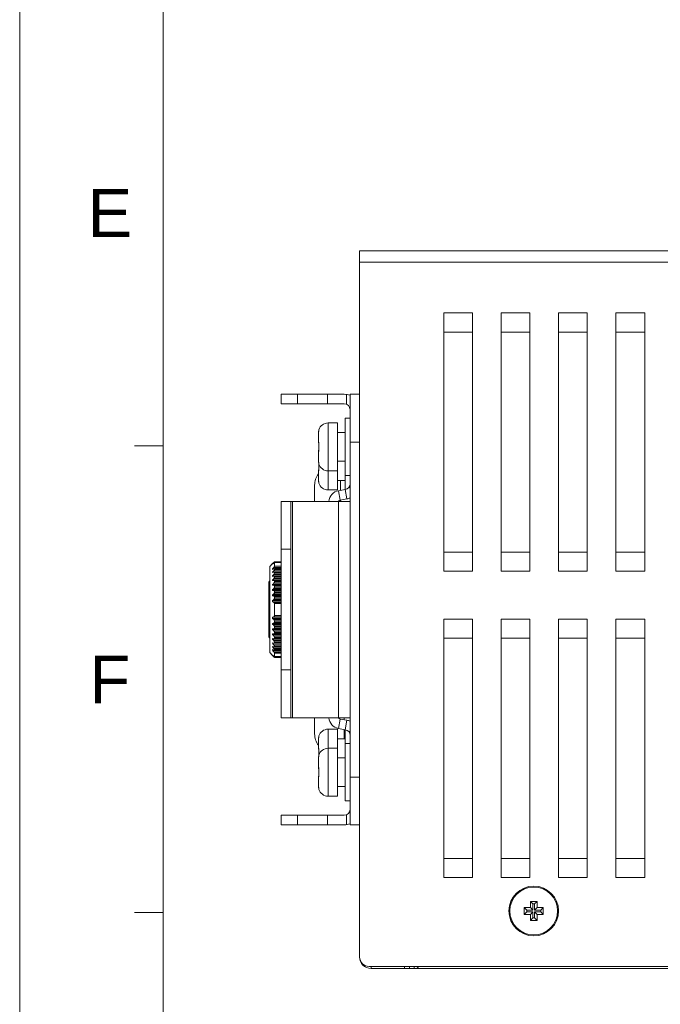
# Model space of a CAD drawing. Extents: x 1967 to 2561, y -57 to 363.
# Tile 2 of 16: x 1967 to 2033, y 46 to 149. Entities that reach past the tile are written whole.
import ezdxf
from ezdxf.enums import TextEntityAlignment as Align

# ---------------------------------------------------------------- set-up
doc = ezdxf.new("R2010")
doc.units = 0
doc.header["$LTSCALE"] = 15.367
doc.header["$MEASUREMENT"] = 0
doc.layers.get('0').update_dxf_attribs({"linetype": 'CONTINUOUS', "lineweight": 5})
for name, color, linetype, lineweight in [('02___PRT_ALL_AXES', 7, 'CONTINUOUS', 5), ('3100320300-SDXF_CONTIN2190', 7, 'CONTINUOUS', 5), ('3105460500_DXF_CONTINU2189', 7, 'CONTINUOUS', 5), ('46-111-501-1DXF_CONTIN2192', 7, 'CONTINUOUS', 5), ('BACK_PLATE_2DXF_CONTIN2191', 7, 'CONTINUOUS', 5), ('BASE-8P_DXF_CONTINUOUS2188', 7, 'CONTINUOUS', 5), ('COVER-8P_DXF_CONTINUOU2160', 7, 'CONTINUOUS', 5), ('SNAP_2_DXF_CONTINUOUS_LINE', 7, 'CONTINUOUS', 5)]:
    doc.layers.add(name, color=color, linetype=linetype, lineweight=lineweight)
doc.styles.add('TEXTSTYLE_1', font='arial.ttf')

msp = doc.modelspace()

# ---------------------------------------------------------------- linework, layer by layer
at = {"linetype": 'Continuous', "lineweight": 5}
for p, q in [((1966.511, 363.213), (1966.511, -56.787)), ((1981.511, 348.213), (1981.511, -41.787)), ((1981.511, 104.463), (1978.511, 104.463)), ((1981.511, 55.713), (1978.511, 55.713))]:
    msp.add_line(p, q, dxfattribs=at)
at = {"layer": '02___PRT_ALL_AXES', "color": 7, "linetype": 'Continuous'}
for p, q in [((1998.743, 106.866), (1999.743, 106.866)), ((1998.743, 106.866), (1998.743, 101.866)), ((1999.743, 106.866), (1999.743, 101.866)), ((1997.743, 105.783), (1997.743, 104.857)), ((1999.743, 105.866), (2000.543, 105.866)), ((1997.743, 103.875), (1997.743, 102.948)), ((1997.743, 102.948), (1997.743, 102.857)), ((1997.743, 101.875), (1997.743, 100.948)), ((1999.743, 102.866), (2000.543, 102.866)), ((1998.743, 101.866), (1999.743, 101.866)), ((1998.743, 101.866), (1998.743, 99.866)), ((1999.743, 101.866), (1999.743, 99.866)), ((1999.743, 100.866), (2000.543, 100.866)), ((1998.743, 99.866), (1999.743, 99.866)), ((1998.743, 74.866), (1999.743, 74.866)), ((1998.743, 74.866), (1998.743, 72.866)), ((1999.743, 74.866), (1999.743, 72.866)), ((1997.743, 73.783), (1997.743, 72.857)), ((1999.743, 73.866), (2000.543, 73.866)), ((1998.743, 72.866), (1999.743, 72.866)), ((1998.743, 72.866), (1998.743, 67.866)), ((1999.743, 72.866), (1999.743, 67.866)), ((1997.743, 71.875), (1997.743, 71.783)), ((1997.743, 71.783), (1997.743, 70.857)), ((1999.743, 71.866), (2000.543, 71.866)), ((1997.743, 69.875), (1997.743, 68.948)), ((1999.743, 68.866), (2000.543, 68.866)), ((1998.743, 67.866), (1999.743, 67.866))]:
    msp.add_line(p, q, dxfattribs=at)
msp.add_circle((2020.243, 55.866), 2.5, dxfattribs=at)
for centre, start, end in [((1998.743, 105.866), 90, 162.90438), ((1998.743, 102.866), 197.09562, 270), ((1998.743, 100.866), 197.09562, 270), ((1998.743, 73.866), 90, 162.90438), ((1998.743, 71.866), 90, 162.90438), ((1998.743, 68.866), 197.09562, 270)]:
    msp.add_arc(centre, 1, start, end, dxfattribs=at)
at = {"layer": '3100320300-SDXF_CONTIN2190', "color": 7, "linetype": 'Continuous'}
for p, q in [((2000.543, 107.366), (2001.043, 107.366)), ((2000.543, 107.366), (2000.543, 101.366)), ((1997.776, 106.061), (1997.771, 106.034)), ((1997.784, 106.096), (1997.775, 106.057)), ((1997.786, 106.107), (1997.783, 106.093)), ((1997.788, 106.117), (1997.786, 106.106)), ((1997.787, 106.16), (1997.795, 106.16)), ((1997.79, 106.129), (1997.791, 106.13)), ((1997.743, 105.783), (1997.743, 104.857)), ((1997.748, 105.889), (1997.744, 105.833)), ((1997.756, 105.951), (1997.748, 105.889)), ((1997.756, 105.951), (1997.755, 105.951)), ((1997.755, 103.951), (1997.75, 103.912)), ((1997.756, 103.951), (1997.751, 103.913)), ((1997.756, 103.951), (1997.755, 103.951)), ((1997.756, 104.86), (1997.761, 104.823)), ((1997.761, 104.823), (1997.78, 104.79)), ((1997.776, 104.061), (1997.771, 104.034)), ((1997.783, 104.093), (1997.775, 104.057)), ((1997.786, 104.102), (1997.776, 104.06)), ((1997.79, 104.679), (1997.783, 104.47)), ((1997.783, 104.471), (1997.783, 104.261)), ((1997.783, 104.262), (1997.79, 104.07)), ((1997.786, 104.107), (1997.783, 104.093)), ((1997.788, 103.989), (1997.785, 103.964)), ((1997.788, 104.116), (1997.786, 104.107)), ((1997.788, 104.114), (1997.786, 104.102)), ((1997.792, 103.972), (1997.786, 103.931)), ((1997.788, 104.745), (1997.79, 104.714)), ((1997.79, 104.02), (1997.788, 103.989)), ((1997.79, 104.715), (1997.79, 104.678)), ((1997.795, 104.662), (1997.79, 104.662)), ((1997.795, 104.07), (1997.79, 104.07)), ((1997.79, 104.07), (1997.79, 104.054)), ((1997.79, 104.055), (1997.79, 104.02)), ((1997.743, 103.875), (1997.743, 102.948)), ((1997.743, 102.948), (1997.744, 102.898)), ((1997.743, 102.948), (1997.743, 102.857)), ((1997.743, 101.875), (1997.743, 100.948)), ((1997.748, 102.842), (1997.756, 102.78)), ((1997.756, 102.78), (1997.755, 102.78)), ((1997.755, 102.78), (1997.759, 102.757)), ((1997.787, 102.572), (1997.783, 102.47)), ((1997.783, 102.471), (1997.783, 102.261)), ((1997.783, 102.262), (1997.79, 102.07)), ((1997.788, 101.989), (1997.785, 101.964)), ((1997.792, 101.972), (1997.786, 101.931)), ((1997.795, 102.572), (1997.787, 102.572)), ((1997.79, 102.02), (1997.788, 101.989)), ((1997.79, 102.603), (1997.79, 102.605)), ((1997.795, 102.572), (1997.79, 102.603)), ((1997.795, 102.07), (1997.79, 102.07)), ((1997.79, 102.07), (1997.79, 102.054)), ((1997.79, 102.055), (1997.79, 102.02)), ((1997.743, 100.948), (1997.744, 100.898)), ((2000.543, 101.366), (2001.043, 101.366)), ((2000.543, 101.366), (2000.543, 99.917)), ((1997.748, 100.842), (1997.756, 100.78)), ((1997.756, 100.78), (1997.755, 100.78)), ((1997.755, 100.78), (1997.759, 100.757)), ((1997.795, 100.572), (1997.787, 100.572)), ((1997.79, 100.603), (1997.79, 100.605)), ((1997.795, 100.572), (1997.79, 100.603)), ((1997.784, 74.096), (1997.775, 74.057)), ((1997.786, 74.107), (1997.783, 74.093)), ((1997.788, 74.117), (1997.786, 74.106)), ((1997.787, 74.16), (1997.795, 74.16)), ((1997.79, 74.129), (1997.791, 74.13)), ((2000.543, 74.814), (2000.543, 73.366)), ((1997.743, 73.783), (1997.743, 72.857)), ((1997.748, 73.889), (1997.744, 73.833)), ((1997.756, 73.951), (1997.748, 73.889)), ((1997.756, 73.951), (1997.755, 73.951)), ((1997.776, 74.061), (1997.771, 74.034)), ((2000.543, 73.366), (2001.043, 73.366)), ((2000.543, 73.366), (2000.543, 67.366)), ((1997.756, 72.86), (1997.761, 72.823)), ((1997.761, 72.823), (1997.78, 72.79)), ((1997.776, 72.061), (1997.771, 72.034)), ((1997.784, 72.096), (1997.775, 72.057)), ((1997.79, 72.679), (1997.783, 72.47)), ((1997.783, 72.471), (1997.783, 72.261)), ((1997.783, 72.262), (1997.787, 72.16)), ((1997.786, 72.107), (1997.783, 72.093)), ((1997.788, 72.117), (1997.786, 72.106)), ((1997.787, 72.16), (1997.795, 72.16)), ((1997.788, 72.745), (1997.79, 72.714)), ((1997.79, 72.715), (1997.79, 72.678)), ((1997.795, 72.662), (1997.79, 72.662)), ((1997.79, 72.129), (1997.791, 72.13)), ((1997.743, 71.875), (1997.743, 71.783)), ((1997.743, 71.783), (1997.743, 70.857)), ((1997.748, 71.889), (1997.744, 71.833)), ((1997.756, 71.951), (1997.748, 71.889)), ((1997.756, 71.951), (1997.755, 71.951)), ((1997.75, 70.819), (1997.755, 70.78)), ((1997.751, 70.818), (1997.756, 70.78)), ((1997.756, 70.78), (1997.755, 70.78)), ((1997.755, 70.78), (1997.759, 70.757)), ((1997.756, 70.86), (1997.761, 70.823)), ((1997.761, 70.823), (1997.78, 70.79)), ((1997.773, 70.686), (1997.788, 70.618)), ((1997.775, 70.674), (1997.784, 70.636)), ((1997.776, 70.673), (1997.78, 70.652)), ((1997.79, 70.679), (1997.783, 70.47)), ((1997.783, 70.471), (1997.783, 70.261)), ((1997.783, 70.262), (1997.79, 70.07)), ((1997.784, 70.636), (1997.786, 70.624)), ((1997.788, 69.989), (1997.785, 69.964)), ((1997.786, 70.624), (1997.788, 70.615)), ((1997.788, 70.745), (1997.79, 70.714)), ((1997.79, 70.02), (1997.788, 69.989)), ((1997.79, 70.715), (1997.79, 70.678)), ((1997.795, 70.662), (1997.79, 70.662)), ((1997.795, 70.07), (1997.79, 70.07)), ((1997.79, 70.07), (1997.79, 70.054)), ((1997.79, 70.055), (1997.79, 70.02)), ((1997.743, 69.875), (1997.743, 68.948)), ((1997.743, 68.948), (1997.744, 68.898)), ((1997.792, 69.972), (1997.786, 69.931)), ((1997.748, 68.842), (1997.756, 68.78)), ((1997.756, 68.78), (1997.755, 68.78)), ((1997.755, 68.78), (1997.759, 68.757)), ((1997.795, 68.572), (1997.787, 68.572)), ((1997.79, 68.603), (1997.79, 68.605)), ((1997.795, 68.572), (1997.79, 68.603)), ((2000.543, 67.366), (2001.043, 67.366))]:
    msp.add_line(p, q, dxfattribs=at)
for points in [[(1997.772, 106.042), (1997.768, 106.021), (1997.764, 105.999), (1997.76, 105.976), (1997.755, 105.951)], [(1997.792, 106.134), (1997.786, 106.102), (1997.776, 106.06), (1997.766, 106.008), (1997.756, 105.951)], [(1997.771, 106.034), (1997.766, 106.009), (1997.761, 105.982), (1997.76, 105.979)], [(1997.791, 106.13), (1997.79, 106.125), (1997.788, 106.117)], [(1997.795, 106.16), (1997.79, 106.128), (1997.79, 106.126)], [(1997.795, 106.16), (1997.795, 106.153), (1997.792, 106.134)], [(1997.755, 105.951), (1997.749, 105.902), (1997.744, 105.834), (1997.743, 105.783)], [(1997.743, 104.857), (1997.744, 104.858), (1997.749, 104.86), (1997.756, 104.86)], [(1997.772, 104.042), (1997.768, 104.021), (1997.764, 103.999), (1997.76, 103.976), (1997.755, 103.951)], [(1997.756, 104.86), (1997.764, 104.856), (1997.773, 104.84), (1997.782, 104.816), (1997.789, 104.784)], [(1997.776, 104.06), (1997.766, 104.008), (1997.756, 103.951)], [(1997.756, 103.871), (1997.761, 103.908), (1997.78, 103.941)], [(1997.786, 103.931), (1997.776, 103.898), (1997.766, 103.878), (1997.756, 103.871)], [(1997.771, 104.034), (1997.766, 104.009), (1997.761, 103.982), (1997.76, 103.979)], [(1997.778, 104.796), (1997.777, 104.797), (1997.778, 104.796), (1997.78, 104.787)], [(1997.785, 103.964), (1997.781, 103.947), (1997.778, 103.936), (1997.777, 103.934)], [(1997.78, 104.787), (1997.784, 104.77), (1997.788, 104.745)], [(1997.795, 104.662), (1997.788, 104.465), (1997.788, 104.267), (1997.795, 104.07)], [(1997.789, 104.784), (1997.794, 104.747), (1997.796, 104.705), (1997.795, 104.662)], [(1997.795, 104.07), (1997.795, 104.019), (1997.792, 103.972)], [(1997.756, 103.871), (1997.749, 103.872), (1997.744, 103.873), (1997.743, 103.875)], [(1997.743, 102.857), (1997.744, 102.858), (1997.747, 102.859)], [(1997.756, 101.871), (1997.749, 101.872), (1997.744, 101.873), (1997.743, 101.875)], [(1997.744, 102.898), (1997.749, 102.831), (1997.755, 102.78)], [(1997.755, 102.78), (1997.761, 102.749), (1997.766, 102.722), (1997.771, 102.697), (1997.775, 102.674), (1997.784, 102.636)], [(1997.756, 102.78), (1997.764, 102.731), (1997.773, 102.686), (1997.789, 102.615)], [(1997.756, 101.871), (1997.761, 101.908), (1997.78, 101.941)], [(1997.786, 101.931), (1997.776, 101.898), (1997.766, 101.878), (1997.756, 101.871)], [(1997.785, 101.964), (1997.781, 101.947), (1997.778, 101.936), (1997.777, 101.934)], [(1997.784, 102.636), (1997.787, 102.621), (1997.789, 102.61), (1997.79, 102.603), (1997.79, 102.601)], [(1997.791, 102.559), (1997.788, 102.465), (1997.788, 102.267), (1997.795, 102.07)], [(1997.789, 102.615), (1997.794, 102.591), (1997.796, 102.577), (1997.795, 102.572)], [(1997.795, 102.07), (1997.795, 102.019), (1997.792, 101.972)], [(1997.744, 100.898), (1997.749, 100.831), (1997.755, 100.78)], [(1997.755, 100.78), (1997.761, 100.749), (1997.766, 100.722), (1997.771, 100.697), (1997.775, 100.674), (1997.784, 100.636)], [(1997.756, 100.78), (1997.764, 100.731), (1997.773, 100.686), (1997.789, 100.615)], [(1997.784, 100.636), (1997.787, 100.621), (1997.789, 100.61), (1997.79, 100.603), (1997.79, 100.601)], [(1997.789, 100.615), (1997.794, 100.591), (1997.796, 100.577), (1997.795, 100.572)], [(1997.792, 74.134), (1997.786, 74.102), (1997.776, 74.06), (1997.766, 74.008), (1997.756, 73.951)], [(1997.791, 74.13), (1997.79, 74.125), (1997.788, 74.117)], [(1997.795, 74.16), (1997.79, 74.128), (1997.79, 74.126)], [(1997.795, 74.16), (1997.795, 74.153), (1997.792, 74.134)], [(1997.755, 73.951), (1997.749, 73.902), (1997.744, 73.834), (1997.743, 73.783)], [(1997.772, 74.042), (1997.768, 74.021), (1997.764, 73.999), (1997.76, 73.976), (1997.755, 73.951)], [(1997.771, 74.034), (1997.766, 74.009), (1997.761, 73.982), (1997.76, 73.979)], [(1997.743, 72.857), (1997.744, 72.858), (1997.749, 72.86), (1997.756, 72.86)], [(1997.772, 72.042), (1997.768, 72.021), (1997.764, 71.999), (1997.76, 71.976), (1997.755, 71.951)], [(1997.756, 72.86), (1997.764, 72.856), (1997.773, 72.84), (1997.782, 72.816), (1997.789, 72.784)], [(1997.792, 72.134), (1997.786, 72.102), (1997.776, 72.06), (1997.766, 72.008), (1997.756, 71.951)], [(1997.771, 72.034), (1997.766, 72.009), (1997.761, 71.982), (1997.76, 71.979)], [(1997.778, 72.796), (1997.777, 72.797), (1997.778, 72.796), (1997.78, 72.787)], [(1997.78, 72.787), (1997.784, 72.77), (1997.788, 72.745)], [(1997.795, 72.662), (1997.788, 72.465), (1997.788, 72.267), (1997.791, 72.172)], [(1997.791, 72.13), (1997.79, 72.125), (1997.788, 72.117)], [(1997.789, 72.784), (1997.794, 72.747), (1997.796, 72.705), (1997.795, 72.662)], [(1997.795, 72.16), (1997.79, 72.128), (1997.79, 72.126)], [(1997.795, 72.16), (1997.795, 72.153), (1997.792, 72.134)], [(1997.755, 71.951), (1997.749, 71.902), (1997.744, 71.834), (1997.743, 71.783)], [(1997.747, 71.872), (1997.744, 71.873), (1997.743, 71.875)], [(1997.743, 70.857), (1997.744, 70.858), (1997.749, 70.86), (1997.756, 70.86)], [(1997.755, 70.78), (1997.761, 70.749), (1997.766, 70.722), (1997.771, 70.697), (1997.775, 70.674)], [(1997.756, 70.86), (1997.764, 70.856), (1997.773, 70.84), (1997.782, 70.816), (1997.789, 70.784)], [(1997.756, 70.78), (1997.764, 70.731), (1997.773, 70.686)], [(1997.778, 70.796), (1997.777, 70.797), (1997.778, 70.796), (1997.78, 70.787)], [(1997.78, 70.787), (1997.784, 70.77), (1997.788, 70.745)], [(1997.795, 70.662), (1997.788, 70.465), (1997.788, 70.267), (1997.795, 70.07)], [(1997.789, 70.784), (1997.794, 70.747), (1997.796, 70.705), (1997.795, 70.662)], [(1997.795, 70.07), (1997.795, 70.019), (1997.792, 69.972)], [(1997.756, 69.871), (1997.749, 69.872), (1997.744, 69.873), (1997.743, 69.875)], [(1997.756, 69.871), (1997.761, 69.908), (1997.78, 69.941)], [(1997.786, 69.931), (1997.776, 69.898), (1997.766, 69.878), (1997.756, 69.871)], [(1997.785, 69.964), (1997.781, 69.947), (1997.778, 69.936), (1997.777, 69.934)], [(1997.744, 68.898), (1997.749, 68.831), (1997.755, 68.78)], [(1997.755, 68.78), (1997.761, 68.749), (1997.766, 68.722), (1997.771, 68.697), (1997.775, 68.674), (1997.784, 68.636)], [(1997.756, 68.78), (1997.764, 68.731), (1997.773, 68.686), (1997.789, 68.615)], [(1997.784, 68.636), (1997.787, 68.621), (1997.789, 68.61), (1997.79, 68.603), (1997.79, 68.601)], [(1997.789, 68.615), (1997.794, 68.591), (1997.796, 68.577), (1997.795, 68.572)]]:
    msp.add_lwpolyline(points, dxfattribs=at)
for centre, start, end in [((1997.882, 106.13), 162.90438, 193.38397), ((1997.843, 104.857), 180, 231.93661), ((1997.843, 103.875), 128.04432, 179.99886), ((1997.882, 104.13), 162.90438, 193.38397), ((1997.843, 102.857), 180, 202.36186), ((1997.843, 101.875), 128.04432, 179.99886), ((1997.882, 102.601), 166.61681, 197.09562), ((1997.882, 100.601), 166.61681, 197.09562), ((1997.882, 74.13), 162.90438, 193.38397), ((1997.843, 72.857), 180, 231.93661), ((1997.882, 72.13), 162.90438, 193.38397), ((1997.843, 71.875), 157.63719, 179.99886), ((1997.843, 70.857), 180, 231.93661), ((1997.882, 70.601), 166.61681, 197.09562), ((1997.843, 69.875), 128.04432, 179.99886), ((1997.882, 68.601), 166.61681, 197.09562)]:
    msp.add_arc(centre, 0.1, start, end, dxfattribs=at)
at = {"layer": '3105460500_DXF_CONTINU2189', "color": 7, "linetype": 'Continuous'}
for p, q in [((2020.593, 56.866), (2019.893, 56.866)), ((2019.893, 56.866), (2020.161, 56.598)), ((2019.893, 56.866), (2019.893, 56.216)), ((2020.325, 56.598), (2020.161, 56.598)), ((2020.161, 56.598), (2020.161, 55.948)), ((2020.593, 56.866), (2020.325, 56.598)), ((2020.325, 55.948), (2020.325, 56.598)), ((2020.593, 56.216), (2020.593, 56.866)), ((2019.893, 56.216), (2019.243, 56.216)), ((2019.243, 56.216), (2019.511, 55.948)), ((2019.243, 56.216), (2019.243, 55.516)), ((2019.243, 55.516), (2019.511, 55.784)), ((2020.161, 55.948), (2019.511, 55.948)), ((2019.511, 55.948), (2019.511, 55.784)), ((2019.511, 55.784), (2020.161, 55.784)), ((2019.893, 56.216), (2020.161, 55.948)), ((2019.893, 55.516), (2020.161, 55.784)), ((2020.161, 55.784), (2020.161, 55.134)), ((2020.593, 56.216), (2020.325, 55.948)), ((2020.975, 55.948), (2020.325, 55.948)), ((2020.325, 55.784), (2020.975, 55.784)), ((2020.593, 55.516), (2020.325, 55.784)), ((2020.325, 55.134), (2020.325, 55.784)), ((2021.243, 56.216), (2020.593, 56.216)), ((2021.243, 56.216), (2020.975, 55.948)), ((2020.975, 55.784), (2020.975, 55.948)), ((2021.243, 55.516), (2020.975, 55.784)), ((2021.243, 55.516), (2021.243, 56.216)), ((2019.243, 55.516), (2019.893, 55.516)), ((2019.893, 55.516), (2019.893, 54.866)), ((2019.893, 54.866), (2020.161, 55.134)), ((2019.893, 54.866), (2020.593, 54.866)), ((2020.161, 55.134), (2020.325, 55.134)), ((2020.593, 54.866), (2020.325, 55.134)), ((2020.593, 55.516), (2021.243, 55.516)), ((2020.593, 54.866), (2020.593, 55.516))]:
    msp.add_line(p, q, dxfattribs=at)
at = {"layer": '46-111-501-1DXF_CONTIN2192', "color": 6, "linetype": 'Continuous'}
for p, q in [((1992.643, 91.866), (1992.943, 92.166)), ((1992.643, 82.866), (1992.643, 91.866)), ((1992.943, 92.166), (1993.104, 92.325)), ((1992.943, 92.133), (1993.049, 92.246)), ((1993.069, 92.227), (1992.943, 92.114)), ((1992.964, 92.133), (1992.943, 92.133)), ((1992.943, 92.114), (1992.943, 92.133)), ((1993.071, 91.622), (1992.943, 91.551)), ((1993.066, 91.619), (1992.943, 91.619)), ((1992.943, 91.551), (1992.943, 91.619)), ((1993.049, 92.246), (1993.071, 92.269)), ((1993.069, 91.768), (1993.843, 91.768)), ((1993.071, 92.269), (1993.114, 92.269)), ((1993.104, 92.325), (1993.128, 92.348)), ((1993.128, 92.348), (1993.143, 92.361)), ((1993.843, 92.361), (1993.143, 92.361)), ((1993.143, 92.351), (1993.143, 92.361)), ((1993.143, 92.351), (1993.843, 92.351)), ((1993.843, 92.296), (1993.143, 92.296)), ((1993.143, 91.888), (1993.143, 92.296)), ((1993.143, 91.888), (1993.843, 91.888)), ((1993.843, 91.641), (1993.143, 91.641)), ((1993.843, 91.635), (1993.143, 91.635)), ((1993.143, 91.553), (1993.143, 91.635)), ((1993.071, 91.277), (1992.943, 91.224)), ((1993.064, 91.274), (1992.943, 91.274)), ((1992.943, 91.224), (1992.943, 91.274)), ((1993.843, 90.894), (1992.943, 90.894)), ((1992.943, 90.835), (1992.943, 90.894)), ((1993.071, 90.87), (1992.943, 90.835)), ((1993.071, 91.426), (1993.843, 91.426)), ((1993.071, 91.044), (1993.843, 91.044)), ((1993.071, 90.87), (1993.102, 90.875)), ((1993.071, 90.604), (1993.843, 90.604)), ((1993.843, 90.875), (1993.102, 90.875)), ((1993.843, 90.87), (1993.102, 90.87)), ((1993.143, 91.553), (1993.843, 91.553)), ((1993.843, 91.288), (1993.143, 91.288)), ((1993.843, 91.275), (1993.143, 91.275)), ((1993.143, 91.178), (1993.143, 91.275)), ((1993.143, 91.178), (1993.843, 91.178)), ((1993.843, 90.853), (1993.143, 90.853)), ((1993.143, 90.742), (1993.143, 90.853)), ((1993.143, 90.742), (1993.843, 90.742)), ((1992.543, 84.466), (1992.543, 90.266)), ((1993.843, 90.458), (1992.943, 90.458)), ((1992.943, 90.392), (1992.943, 90.458)), ((1993.071, 90.408), (1992.943, 90.392)), ((1993.843, 89.974), (1992.943, 89.974)), ((1992.943, 89.902), (1992.943, 89.974)), ((1992.943, 89.902), (1993.843, 89.902)), ((1993.071, 89.898), (1992.943, 89.902)), ((1993.071, 90.408), (1993.089, 90.41)), ((1993.071, 90.113), (1993.843, 90.113)), ((1993.071, 89.898), (1993.073, 89.898)), ((1993.843, 89.898), (1993.071, 89.898)), ((1993.071, 89.578), (1993.843, 89.578)), ((1993.843, 90.41), (1993.087, 90.41)), ((1993.843, 90.408), (1993.087, 90.408)), ((1993.843, 90.377), (1993.143, 90.377)), ((1993.143, 90.253), (1993.143, 90.377)), ((1993.143, 90.253), (1993.843, 90.253)), ((1993.843, 89.853), (1993.143, 89.853)), ((1993.143, 89.719), (1993.143, 89.853)), ((1993.143, 89.719), (1993.843, 89.719)), ((1993.843, 89.448), (1992.943, 89.448)), ((1992.943, 89.371), (1992.943, 89.448)), ((1993.071, 89.349), (1992.943, 89.371)), ((1992.943, 89.371), (1993.843, 89.371)), ((1993.843, 88.889), (1992.943, 88.889)), ((1992.943, 88.808), (1992.943, 88.889)), ((1993.071, 88.767), (1992.943, 88.808)), ((1992.943, 88.808), (1993.843, 88.808)), ((1993.843, 89.349), (1993.071, 89.349)), ((1993.071, 89.009), (1993.843, 89.009)), ((1993.843, 88.767), (1993.071, 88.767)), ((1993.843, 89.29), (1993.143, 89.29)), ((1993.143, 89.147), (1993.143, 89.29)), ((1993.143, 89.147), (1993.843, 89.147)), ((1993.843, 88.696), (1993.143, 88.696)), ((1993.143, 88.548), (1993.143, 88.696)), ((1993.143, 88.548), (1993.843, 88.548)), ((1993.843, 88.307), (1992.943, 88.307)), ((1992.943, 88.165), (1992.943, 88.307)), ((1993.069, 88.107), (1992.943, 88.165)), ((1992.943, 88.165), (1993.843, 88.165)), ((1993.843, 88.107), (1993.069, 88.107)), ((1993.071, 88.414), (1993.843, 88.414)), ((1993.843, 87.988), (1993.143, 87.988)), ((1993.143, 86.742), (1993.143, 87.988)), ((1992.943, 86.565), (1993.069, 86.623)), ((1993.843, 86.565), (1992.943, 86.565)), ((1992.943, 86.424), (1992.943, 86.565)), ((1993.069, 86.623), (1993.843, 86.623)), ((1993.843, 86.742), (1993.143, 86.742)), ((1992.943, 86.424), (1993.843, 86.424)), ((1992.943, 85.923), (1993.071, 85.964)), ((1993.843, 85.923), (1992.943, 85.923)), ((1992.943, 85.842), (1992.943, 85.923)), ((1992.943, 85.842), (1993.843, 85.842)), ((1993.843, 86.318), (1993.071, 86.318)), ((1993.071, 85.964), (1993.843, 85.964)), ((1993.843, 85.723), (1993.071, 85.723)), ((1993.143, 86.184), (1993.843, 86.184)), ((1993.143, 86.061), (1993.143, 86.184)), ((1993.843, 86.061), (1993.143, 86.061)), ((1993.143, 85.584), (1993.843, 85.584)), ((1993.143, 85.466), (1993.143, 85.584)), ((1993.843, 85.466), (1993.143, 85.466)), ((1992.943, 85.361), (1993.071, 85.383)), ((1993.843, 85.361), (1992.943, 85.361)), ((1992.943, 85.283), (1992.943, 85.361)), ((1992.943, 85.283), (1993.843, 85.283)), ((1992.943, 84.83), (1993.071, 84.833)), ((1993.843, 84.83), (1992.943, 84.83)), ((1992.943, 84.758), (1992.943, 84.83)), ((1992.943, 84.758), (1993.843, 84.758)), ((1993.071, 85.383), (1993.843, 85.383)), ((1993.843, 85.153), (1993.071, 85.153)), ((1993.071, 84.833), (1993.843, 84.833)), ((1993.843, 84.619), (1993.071, 84.619)), ((1993.143, 85.013), (1993.843, 85.013)), ((1993.143, 84.902), (1993.143, 85.013)), ((1993.843, 84.902), (1993.143, 84.902)), ((1993.143, 84.478), (1993.843, 84.478)), ((1993.143, 84.376), (1993.143, 84.478)), ((1992.943, 84.339), (1993.071, 84.323)), ((1992.943, 84.273), (1992.943, 84.339)), ((1992.943, 84.273), (1993.843, 84.273)), ((1992.943, 83.896), (1993.071, 83.861)), ((1992.943, 83.838), (1992.943, 83.896)), ((1992.943, 83.838), (1993.843, 83.838)), ((1992.943, 83.508), (1993.071, 83.455)), ((1992.943, 83.458), (1992.943, 83.508)), ((1992.943, 83.458), (1993.064, 83.458)), ((1993.071, 84.323), (1993.084, 84.322)), ((1993.843, 84.127), (1993.071, 84.127)), ((1993.843, 83.687), (1993.071, 83.687)), ((1993.084, 84.323), (1993.843, 84.323)), ((1993.843, 84.322), (1993.084, 84.322)), ((1993.098, 83.861), (1993.843, 83.861)), ((1993.843, 83.857), (1993.098, 83.857)), ((1993.843, 83.445), (1993.11, 83.445)), ((1993.843, 84.376), (1993.143, 84.376)), ((1993.143, 83.989), (1993.843, 83.989)), ((1993.143, 83.897), (1993.143, 83.989)), ((1993.843, 83.897), (1993.143, 83.897)), ((1993.143, 83.554), (1993.843, 83.554)), ((1993.143, 83.473), (1993.143, 83.554)), ((1993.843, 83.473), (1993.143, 83.473)), ((1992.643, 82.866), (1992.943, 82.566)), ((1992.943, 83.18), (1993.071, 83.11)), ((1992.943, 83.112), (1992.943, 83.18)), ((1992.943, 83.112), (1993.066, 83.112)), ((1992.943, 82.617), (1993.069, 82.504)), ((1992.943, 82.598), (1992.943, 82.617)), ((1992.943, 82.598), (1992.964, 82.598)), ((1992.985, 82.553), (1992.943, 82.598)), ((1992.943, 82.566), (1993.09, 82.42)), ((1993.843, 82.963), (1993.069, 82.963)), ((1993.843, 83.305), (1993.071, 83.305)), ((1993.121, 82.462), (1993.071, 82.462)), ((1993.09, 82.42), (1993.107, 82.404)), ((1993.107, 82.404), (1993.119, 82.392)), ((1993.119, 82.392), (1993.129, 82.383)), ((1993.843, 83.092), (1993.121, 83.092)), ((1993.129, 82.383), (1993.136, 82.377)), ((1993.136, 82.377), (1993.139, 82.375)), ((1993.843, 82.452), (1993.139, 82.452)), ((1993.139, 82.375), (1993.14, 82.373)), ((1993.14, 82.452), (1993.143, 82.453)), ((1993.143, 83.178), (1993.843, 83.178)), ((1993.143, 83.11), (1993.143, 83.178)), ((1993.843, 83.11), (1993.143, 83.11)), ((1993.143, 82.844), (1993.843, 82.844)), ((1993.143, 82.825), (1993.143, 82.844)), ((1993.843, 82.825), (1993.143, 82.825)), ((1993.143, 82.462), (1993.843, 82.462)), ((1993.143, 82.453), (1993.143, 82.462)), ((1993.843, 82.453), (1993.143, 82.453)), ((1993.143, 82.38), (1993.843, 82.38)), ((1993.143, 82.372), (1993.143, 82.38)), ((1993.843, 82.372), (1993.143, 82.372))]:
    msp.add_line(p, q, dxfattribs=at)
for points in [[(1992.943, 91.619), (1993.027, 91.718), (1993.069, 91.768)], [(1993.069, 92.227), (1993.095, 92.252), (1993.12, 92.275), (1993.143, 92.296)], [(1993.143, 91.888), (1993.137, 91.867), (1993.122, 91.84), (1993.1, 91.806), (1993.069, 91.768)], [(1993.123, 92.326), (1993.101, 92.301), (1993.071, 92.269)], [(1993.071, 91.622), (1993.104, 91.637), (1993.126, 91.641)], [(1993.143, 92.351), (1993.137, 92.343), (1993.123, 92.326)], [(1993.126, 91.641), (1993.128, 91.641), (1993.143, 91.635)], [(1992.943, 91.274), (1993.028, 91.375), (1993.071, 91.426)], [(1992.943, 90.894), (1993.028, 90.994), (1993.071, 91.044)], [(1992.943, 90.458), (1993.028, 90.555), (1993.071, 90.604)], [(1993.143, 91.553), (1993.137, 91.53), (1993.123, 91.499), (1993.101, 91.464), (1993.071, 91.426)], [(1993.071, 91.277), (1993.104, 91.287), (1993.115, 91.288)], [(1993.143, 91.178), (1993.137, 91.151), (1993.123, 91.119), (1993.101, 91.082), (1993.071, 91.044)], [(1993.143, 90.742), (1993.137, 90.713), (1993.123, 90.679), (1993.101, 90.642), (1993.071, 90.604)], [(1993.102, 90.875), (1993.128, 90.869), (1993.143, 90.853)], [(1993.115, 91.288), (1993.128, 91.286), (1993.143, 91.275)], [(1992.943, 89.974), (1993.028, 90.066), (1993.071, 90.113)], [(1992.943, 89.448), (1993.028, 89.535), (1993.071, 89.578)], [(1993.143, 90.253), (1993.137, 90.222), (1993.123, 90.187), (1993.101, 90.15), (1993.071, 90.113)], [(1993.143, 89.719), (1993.137, 89.686), (1993.123, 89.65), (1993.101, 89.613), (1993.071, 89.578)], [(1993.073, 89.898), (1993.104, 89.893), (1993.128, 89.877), (1993.143, 89.853)], [(1993.089, 90.41), (1993.104, 90.408), (1993.128, 90.397), (1993.143, 90.377)], [(1992.943, 88.889), (1993.028, 88.969), (1993.071, 89.009)], [(1993.071, 89.349), (1993.104, 89.338), (1993.128, 89.318), (1993.143, 89.29)], [(1993.143, 89.147), (1993.137, 89.113), (1993.123, 89.077), (1993.101, 89.042), (1993.071, 89.009)], [(1993.071, 88.767), (1993.104, 88.752), (1993.128, 88.727), (1993.143, 88.696)], [(1993.143, 88.548), (1993.137, 88.513), (1993.123, 88.478), (1993.101, 88.444), (1993.071, 88.414)], [(1992.943, 88.307), (1993.028, 88.378), (1993.071, 88.414)], [(1993.069, 88.107), (1993.101, 88.086), (1993.124, 88.057), (1993.138, 88.023), (1993.143, 87.988)], [(1993.069, 86.623), (1993.101, 86.644), (1993.124, 86.673), (1993.138, 86.706), (1993.143, 86.742)], [(1993.071, 86.318), (1992.985, 86.389), (1992.943, 86.424)], [(1993.071, 85.723), (1992.985, 85.802), (1992.943, 85.842)], [(1993.143, 86.184), (1993.14, 86.202), (1993.136, 86.221), (1993.129, 86.24), (1993.119, 86.26), (1993.107, 86.28), (1993.09, 86.299), (1993.071, 86.318)], [(1993.071, 85.964), (1993.09, 85.972), (1993.107, 85.984), (1993.119, 85.997), (1993.129, 86.012), (1993.136, 86.027), (1993.14, 86.044), (1993.143, 86.061)], [(1993.143, 85.584), (1993.14, 85.602), (1993.136, 85.621), (1993.129, 85.64), (1993.119, 85.661), (1993.107, 85.681), (1993.09, 85.702), (1993.071, 85.723)], [(1993.071, 85.383), (1993.09, 85.388), (1993.107, 85.397), (1993.119, 85.408), (1993.129, 85.421), (1993.136, 85.435), (1993.14, 85.45), (1993.143, 85.466)], [(1993.071, 85.153), (1992.985, 85.24), (1992.943, 85.283)], [(1993.071, 84.619), (1992.985, 84.712), (1992.943, 84.758)], [(1993.143, 85.013), (1993.14, 85.03), (1993.136, 85.048), (1993.129, 85.068), (1993.119, 85.088), (1993.107, 85.11), (1993.09, 85.131), (1993.071, 85.153)], [(1993.071, 84.833), (1993.09, 84.836), (1993.107, 84.841), (1993.119, 84.85), (1993.129, 84.861), (1993.136, 84.873), (1993.14, 84.887), (1993.143, 84.902)], [(1993.143, 84.478), (1993.14, 84.495), (1993.136, 84.512), (1993.129, 84.531), (1993.119, 84.551), (1993.107, 84.573), (1993.09, 84.596), (1993.071, 84.619)], [(1993.071, 84.127), (1992.985, 84.225), (1992.943, 84.273)], [(1993.071, 83.687), (1992.985, 83.788), (1992.943, 83.838)], [(1993.071, 83.305), (1992.985, 83.407), (1992.943, 83.458)], [(1993.143, 83.989), (1993.14, 84.004), (1993.136, 84.021), (1993.129, 84.039), (1993.119, 84.059), (1993.107, 84.081), (1993.09, 84.104), (1993.071, 84.127)], [(1993.071, 83.861), (1993.09, 83.858), (1993.098, 83.857)], [(1993.143, 83.554), (1993.14, 83.567), (1993.136, 83.583), (1993.129, 83.6), (1993.119, 83.619), (1993.107, 83.64), (1993.09, 83.663), (1993.071, 83.687)], [(1993.071, 83.455), (1993.09, 83.448), (1993.107, 83.445), (1993.11, 83.445)], [(1993.084, 84.322), (1993.09, 84.323), (1993.107, 84.326), (1993.119, 84.332), (1993.129, 84.34), (1993.136, 84.35), (1993.14, 84.362), (1993.143, 84.376)], [(1993.098, 83.857), (1993.107, 83.858), (1993.119, 83.861), (1993.129, 83.867), (1993.136, 83.875), (1993.14, 83.885), (1993.143, 83.897)], [(1993.11, 83.445), (1993.119, 83.446), (1993.129, 83.449), (1993.136, 83.455), (1993.14, 83.463), (1993.143, 83.473)], [(1993.069, 82.963), (1992.984, 83.063), (1992.943, 83.112)], [(1993.107, 82.424), (1993.09, 82.441), (1992.985, 82.553)], [(1993.143, 82.844), (1993.137, 82.864), (1993.122, 82.891), (1993.1, 82.925), (1993.069, 82.963)], [(1993.069, 82.504), (1993.1, 82.478), (1993.122, 82.461), (1993.137, 82.453), (1993.14, 82.452)], [(1993.143, 83.178), (1993.14, 83.19), (1993.136, 83.204), (1993.129, 83.22), (1993.119, 83.238), (1993.107, 83.258), (1993.09, 83.281), (1993.071, 83.305)], [(1993.071, 83.11), (1993.09, 83.1), (1993.107, 83.095), (1993.119, 83.093), (1993.121, 83.092)], [(1993.143, 82.38), (1993.14, 82.384), (1993.136, 82.389), (1993.129, 82.398), (1993.119, 82.409), (1993.107, 82.424)], [(1993.121, 83.092), (1993.129, 83.093), (1993.136, 83.097), (1993.14, 83.103), (1993.143, 83.11)], [(1993.143, 82.462), (1993.141, 82.555), (1993.141, 82.676), (1993.143, 82.825)]]:
    msp.add_lwpolyline(points, dxfattribs=at)
for centre, start, end in [((1992.643, 90.266), 90, 180), ((1992.643, 84.466), 180, 270)]:
    msp.add_arc(centre, 0.1, start, end, dxfattribs=at)
at = {"layer": 'BACK_PLATE_2DXF_CONTIN2191', "color": 7, "linetype": 'Continuous'}
for p, q in [((1993.843, 109.866), (2000.443, 109.866)), ((1993.843, 109.866), (1993.843, 108.866)), ((1995.543, 108.866), (1995.543, 109.866)), ((1998.69, 109.866), (1998.69, 108.866)), ((2000.659, 109.851), (2000.659, 108.825)), ((2002.043, 109.866), (2001.043, 109.866)), ((2002.043, 104.866), (2001.043, 104.866)), ((2000.72, 98.933), (2000.547, 99.917)), ((2000.922, 100.147), (2001.043, 100.057)), ((1999.832, 99.791), (2000.006, 98.807)), ((2000.006, 98.807), (2000.72, 98.933)), ((1999.832, 74.94), (2000.006, 75.925)), ((2000.72, 75.799), (2000.006, 75.925)), ((2000.72, 75.799), (2000.547, 74.814)), ((2001.043, 74.675), (2000.922, 74.584)), ((2002.043, 69.866), (2001.043, 69.866)), ((1993.843, 64.866), (1993.843, 65.866)), ((1995.543, 65.866), (1995.543, 64.866)), ((1998.69, 64.866), (1998.69, 65.866)), ((2000.659, 64.88), (2000.659, 65.906)), ((2000.443, 64.866), (1993.843, 64.866)), ((2002.043, 64.866), (2001.043, 64.866))]:
    msp.add_line(p, q, dxfattribs=at)
at = {"layer": 'BACK_PLATE_2DXF_CONTIN2191', "color": 3, "linetype": 'Continuous'}
for p, q in [((2001.043, 109.866), (2001.043, 64.866)), ((2000.443, 108.866), (1993.843, 108.866)), ((2000.043, 100.866), (2000.043, 99.828)), ((1997.343, 98.666), (1997.343, 100.366)), ((1999.832, 99.791), (2000.547, 99.917)), ((2000.043, 98.807), (2000.043, 98.666)), ((1997.343, 74.366), (1997.343, 76.066)), ((2000.443, 76.066), (2000.443, 75.848)), ((2000.547, 74.814), (1999.832, 74.94)), ((2000.443, 74.814), (2000.443, 73.866)), ((1993.843, 65.866), (2000.443, 65.866))]:
    msp.add_line(p, q, dxfattribs=at)
at = {"layer": 'BACK_PLATE_2DXF_CONTIN2191', "color": 7, "linetype": 'Continuous'}
for centre, radius, start, end in [((2000.443, 108.266), 1.6, 69.08675, 90), ((2000.04, 98.61), 0.2, 100, 163.68097), ((2000.443, 100.508), 1.6, 280, 292.13133), ((2000.04, 76.122), 0.2, 196.31903, 260), ((2000.443, 74.223), 1.6, 67.86867, 80), ((2000.443, 66.466), 1.6, 270, 290.91325)]:
    msp.add_arc(centre, radius, start, end, dxfattribs=at)
at = {"layer": 'BACK_PLATE_2DXF_CONTIN2191', "color": 3, "linetype": 'Continuous'}
for centre, radius, start, end in [((2000.443, 108.266), 0.6, 0, 90), ((1999.343, 100.366), 2, 143.77508, 180), ((2000.443, 100.508), 0.6, 280, 0), ((2000.04, 98.61), 1.2, 100, 177.23109), ((2000.443, 98.708), 0.6, 356.1188, 0), ((2000.04, 76.122), 1.2, 182.76891, 260), ((2000.443, 76.023), 0.6, 0, 3.8812), ((1999.343, 74.366), 2, 180, 216.22492), ((2000.443, 74.223), 0.6, 0, 80), ((2000.443, 66.466), 0.6, 270, 0)]:
    msp.add_arc(centre, radius, start, end, dxfattribs=at)
at = {"layer": 'BASE-8P_DXF_CONTINUOUS2188', "color": 7, "linetype": 'Continuous'}
for p, q in [((2003.243, 49.866), (2003.243, 50.066)), ((2098.043, 49.866), (2003.243, 49.866)), ((2006.743, 49.866), (2006.743, 50.066)), ((2007.243, 49.866), (2007.243, 50.066)), ((2007.743, 50.066), (2007.743, 49.866)), ((2007.743, 49.866), (2007.855, 49.866)), ((2008.163, 49.981), (2008.201, 50.066))]:
    msp.add_line(p, q, dxfattribs=at)
msp.add_lwpolyline([(2007.855, 49.866), (2007.957, 49.871), (2008.04, 49.887), (2008.108, 49.922), (2008.163, 49.981)], dxfattribs=at)
msp.add_arc((2003.243, 51.066), 1.2, 180, 270, dxfattribs=at)
at = {"layer": 'COVER-8P_DXF_CONTINUOU2160', "color": 3, "linetype": 'Continuous'}
for p, q in [((2098.043, 124.866), (2002.043, 124.866)), ((2002.043, 124.866), (2002.043, 51.066)), ((2096.843, 123.666), (2002.043, 123.666)), ((2013.843, 118.366), (2010.843, 118.366)), ((2010.843, 118.366), (2010.843, 91.366)), ((2013.843, 118.366), (2013.843, 91.366)), ((2019.843, 118.366), (2016.843, 118.366)), ((2016.843, 118.366), (2016.843, 91.366)), ((2019.843, 118.366), (2019.843, 91.366)), ((2025.843, 118.366), (2022.843, 118.366)), ((2022.843, 118.366), (2022.843, 91.366)), ((2025.843, 118.366), (2025.843, 91.366)), ((2031.843, 118.366), (2028.843, 118.366)), ((2028.843, 118.366), (2028.843, 91.366)), ((2031.843, 118.366), (2031.843, 91.366)), ((2013.843, 116.366), (2010.843, 116.366)), ((2019.843, 116.366), (2016.843, 116.366)), ((2025.843, 116.366), (2022.843, 116.366)), ((2031.843, 116.366), (2028.843, 116.366)), ((2010.843, 93.366), (2013.843, 93.366)), ((2016.843, 93.366), (2019.843, 93.366)), ((2022.843, 93.366), (2025.843, 93.366)), ((2028.843, 93.366), (2031.843, 93.366)), ((2010.843, 91.366), (2013.843, 91.366)), ((2016.843, 91.366), (2019.843, 91.366)), ((2022.843, 91.366), (2025.843, 91.366)), ((2028.843, 91.366), (2031.843, 91.366)), ((2013.843, 86.366), (2010.843, 86.366)), ((2010.843, 86.366), (2010.843, 59.366)), ((2013.843, 86.366), (2013.843, 59.366)), ((2019.843, 86.366), (2016.843, 86.366)), ((2016.843, 86.366), (2016.843, 59.366)), ((2019.843, 86.366), (2019.843, 59.366)), ((2025.843, 86.366), (2022.843, 86.366)), ((2022.843, 86.366), (2022.843, 59.366)), ((2025.843, 86.366), (2025.843, 59.366)), ((2031.843, 86.366), (2028.843, 86.366)), ((2028.843, 86.366), (2028.843, 59.366)), ((2031.843, 86.366), (2031.843, 59.366)), ((2013.843, 84.366), (2010.843, 84.366)), ((2019.843, 84.366), (2016.843, 84.366)), ((2025.843, 84.366), (2022.843, 84.366)), ((2031.843, 84.366), (2028.843, 84.366)), ((2010.843, 61.366), (2013.843, 61.366)), ((2016.843, 61.366), (2019.843, 61.366)), ((2022.843, 61.366), (2025.843, 61.366)), ((2028.843, 61.366), (2031.843, 61.366)), ((2010.843, 59.366), (2013.843, 59.366)), ((2016.843, 59.366), (2019.843, 59.366)), ((2022.843, 59.366), (2025.843, 59.366)), ((2028.843, 59.366), (2031.843, 59.366)), ((2003.043, 50.066), (2095.843, 50.066))]:
    msp.add_line(p, q, dxfattribs=at)
msp.add_circle((2020.243, 55.866), 2.6, dxfattribs=at)
msp.add_arc((2003.043, 51.066), 1, 180, 270, dxfattribs=at)
at = {"layer": 'SNAP_2_DXF_CONTINUOUS_LINE', "color": 7, "linetype": 'Continuous'}
for p, q in [((2001.043, 98.666), (1993.843, 98.666)), ((1994.843, 98.666), (1994.843, 76.066)), ((1995.043, 76.066), (1995.043, 98.666)), ((1999.843, 98.666), (1999.843, 76.066)), ((1994.843, 93.666), (1993.843, 93.666)), ((1994.843, 81.066), (1993.843, 81.066)), ((2001.043, 76.066), (1993.843, 76.066))]:
    msp.add_line(p, q, dxfattribs=at)
at = {"layer": 'SNAP_2_DXF_CONTINUOUS_LINE', "color": 3, "linetype": 'Continuous'}
msp.add_line((1993.843, 98.666), (1993.843, 76.066), dxfattribs=at)

# ---------------------------------------------------------------- texts
at = {"linetype": 'Continuous', "lineweight": 5, "style": 'TEXTSTYLE_1'}
for s, p in [('E', (1975.928, 126.307)), ('F', (1975.928, 77.557))]:
    msp.add_text(s, height=5, dxfattribs=at).set_placement(p, align=Align.CENTER)

doc.saveas('drawing.dxf')
